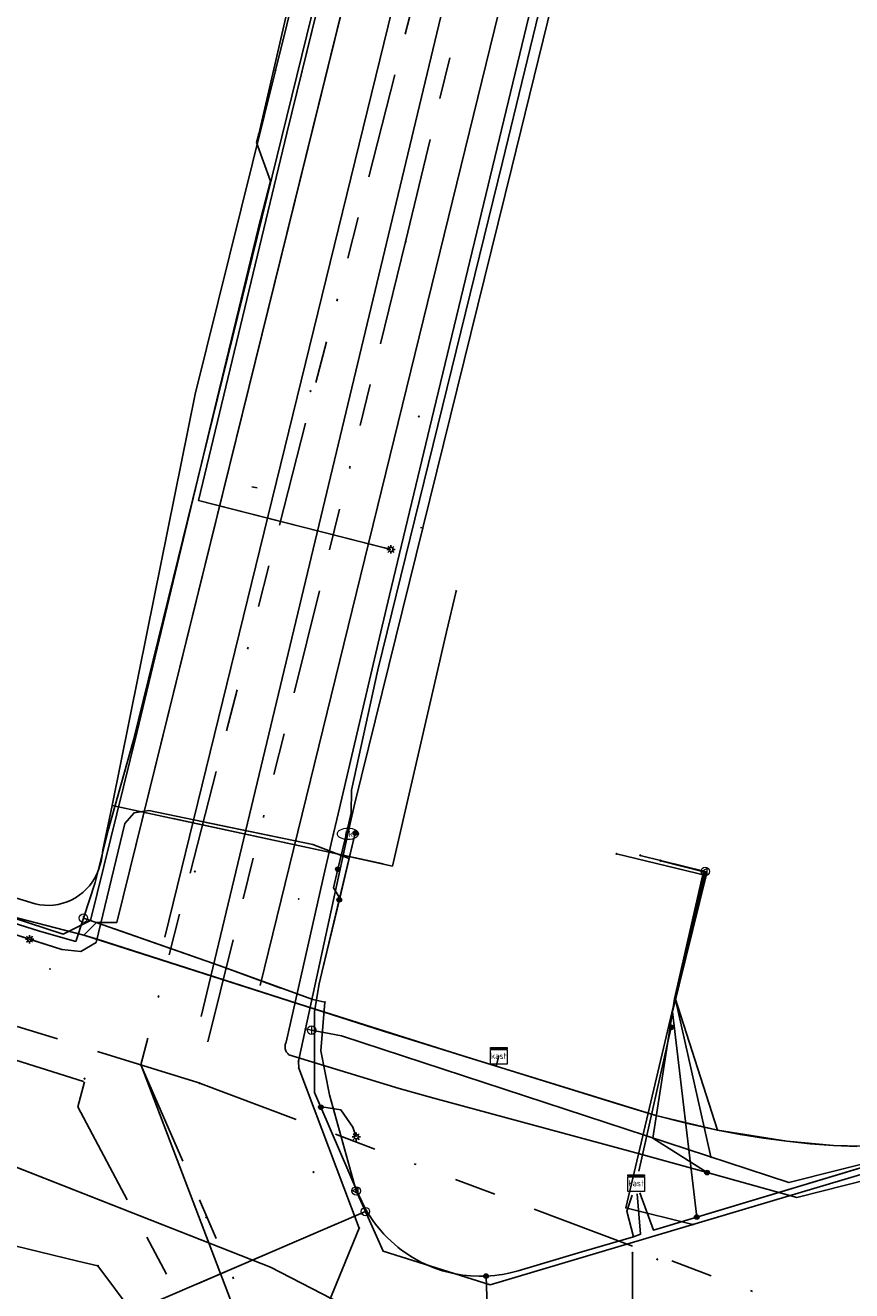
# Model space of a CAD drawing. Header units: metres. Extents: x 253430 to 254090, y 592748 to 593165.
# Tile 124 of 146: x 253981 to 254020, y 592969 to 593029. Entities that reach past the tile are written whole.
import ezdxf
from ezdxf.enums import TextEntityAlignment as Align
from ezdxf.lldxf.tags import DXFTag

# ---------------------------------------------------------------- set-up
doc = ezdxf.new("R2010")
doc.units = ezdxf.units.M
doc.linetypes.add('KL-WEESLEIDING-SO', pattern=[8.25, 0.25, -8])
doc.linetypes.add('RI-OVERIG-SO', pattern=[17, 5, -2, 2, -2, 0, -2, 2, -2])
for name, color, linetype in [('B-WE-IE-MEUBILAIR-S', 7, 'Continuous'), ('B-WE-KL-DATA-G', 90, 'KL-DATA-SO'), ('B-WE-KL-DATA_HULPSTUK-S', 90, 'Continuous'), ('B-WE-KL-DATA_KABELBED-G', 90, 'Continuous'), ('B-WE-KL-DATA_MANTELBUIS-G', 90, 'Continuous'), ('B-WE-KL-ET_LS-G', 190, 'KL-LS-SO'), ('B-WE-KL-ET_LS_DUCT-G', 190, 'Continuous'), ('B-WE-KL-ET_LS_HULPSTUK-S', 190, 'Continuous'), ('B-WE-KL-ET_LS_KABELBED-G', 190, 'Continuous'), ('B-WE-KL-ET_LS_MANTELBUIS-G', 190, 'Continuous'), ('B-WE-KL-GAS_HULPSTUK-S', 30, 'Continuous'), ('B-WE-KL-GAS_LD-G', 50, 'KL-GAS_LD-SO'), ('B-WE-KL-GAS_LD_HULPSTUK-S', 50, 'Continuous'), ('B-WE-KL-GAS_LD_MANTELBUIS-G', 50, 'Continuous'), ('B-WE-KL-OVERIG-G', 8, 'Continuous'), ('B-WE-KL-WATER-G', 170, 'KL-WATER-SO'), ('B-WE-KL-WATER-S', 170, 'Continuous'), ('B-WE-KL-WATER_HULPSTUK-S', 170, 'Continuous'), ('B-WE-KL-WEESLEIDING-G', 130, 'KL-WEESLEIDING-SO'), ('B-WE-RI-VRIJVERVAL-G', 210, 'RI-OVERIG-SO'), ('B-WE-RI-VRIJVERVAL_HULPSTUK-S', 210, 'Continuous')]:
    doc.layers.add(name, color=color, linetype=linetype)
doc.styles.add('NLCS-ISO', font='txt')
doc.styles.get("Standard").update_dxf_attribs({"font": 'simplex.shx'})
tags = doc.linetypes.add('KL-DATA-SO', pattern='A,4,-1,[101,NLCS.SHX,S=0.5,R=0,X=0,Y=0],-1,4,-1,["D",Standard,S=1,R=0,X=-0.25,Y=-0.5],-1.5', length=12.5).pattern_tags.tags
tags[18] = DXFTag(74, 10)
tags = doc.linetypes.add('KL-GAS_LD-SO', pattern='A,4,-1,[69,NLCS.SHX,S=0.5,R=0,X=0,Y=0],-1,4,-1,["L",Standard,S=1,R=0,X=0.25,Y=-0.5],-2', length=13).pattern_tags.tags
tags[18] = DXFTag(74, 10)
tags = doc.linetypes.add('KL-LS-SO', pattern='A,4,-1,[103,NLCS.SHX,S=0.75,R=0,X=0,Y=0],-1,4,-1,["L",Standard,S=1,R=0,X=0,Y=-0.5],-2', length=13).pattern_tags.tags
tags[18] = DXFTag(74, 10)
doc.linetypes.add('KL-WATER-SO', pattern='A,7,-0.5,[168,NLCS.SHX,S=0.75,R=0,X=0.75,Y=0],-2', length=9.5)

# ---------------------------------------------------------------- blocks, each defined once
blk = doc.blocks.new('SKL-WTB_HULP_AFSLUITER-SO')
at = {"color": 0, "linetype": 'ByBlock', "lineweight": 18}
blk.add_lwpolyline([(0, 0.8), (0, -0.8)], dxfattribs=at)
blk.add_circle((0, 0), 1, dxfattribs=at)
at = {"color": 0, "linetype": 'ByBlock', "lineweight": 18, "style": 'NLCS-ISO', "flags": 1}
for tag, p in [('TYPE', (1.5, 0)), ('OMSCHRIJVING', (1.5, -3)), ('LABEL', (1.5, -1.5))]:
    blk.add_attdef(tag, p, '', height=1, dxfattribs=at)
blk = doc.blocks.new('SKL-WTB_HULP_OVERIG-SO')
at = {"color": 0, "linetype": 'ByBlock', "lineweight": 18}
for points in [[(-0.14, 0.14), (0.14, -0.14)], [(0.14, 0.14), (-0.14, -0.14)]]:
    blk.add_lwpolyline(points, dxfattribs=at)
at = {"color": 0, "linetype": 'ByBlock', "lineweight": 18, "style": 'NLCS-ISO', "flags": 1}
for tag, p in [('TYPE', (1.5, 0)), ('OMSCHRIJVING', (1.5, -3)), ('LABEL', (1.5, -1.5))]:
    blk.add_attdef(tag, p, '', height=1, dxfattribs=at)
blk = doc.blocks.new('SKL-WATER_BRANDKRAAN_BRANDPUT-SO')
at = {"color": 0, "linetype": 'ByBlock', "lineweight": 18}
blk.add_ellipse((0, 0), major_axis=(2.5, 0), ratio=0.54, dxfattribs=at)
at = {"color": 0, "linetype": 'ByBlock', "lineweight": 18, "style": 'NLCS-ISO'}
blk.add_text('bk', height=1.5, dxfattribs=at).set_placement((0.16, 0), align=Align.MIDDLE_CENTER)
blk = doc.blocks.new('SKL-WTB_HULP_KAST-SO')
at = {"color": 0, "linetype": 'ByBlock', "lineweight": 18}
for points in [[(-2, 2), (2, 2), (2, 1.68), (-2, 1.68)], [(-2, 1.52), (2, 1.52), (2, -2), (-2, -2)]]:
    blk.add_lwpolyline(points, close=True, dxfattribs=at)
at = {"color": 0, "linetype": 'ByBlock', "lineweight": 18, "style": 'NLCS-ISO'}
blk.add_text('kast', height=1.5, dxfattribs=at).set_placement((0, 0), align=Align.MIDDLE_CENTER)
at = {"color": 0, "linetype": 'ByBlock', "lineweight": 18, "style": 'NLCS-ISO', "flags": 1}
for tag, p in [('TYPE', (2.5, 0)), ('OMSCHRIJVING', (2.5, -3)), ('LABEL', (2.5, -1.5))]:
    blk.add_attdef(tag, p, '', height=1, dxfattribs=at)
blk = doc.blocks.new('SKL-WTB_HULP_MOF-SO')
at = {"linetype": 'ByBlock', "lineweight": 18}
h = blk.add_hatch(color=0, dxfattribs=at)
h.dxf.hatch_style = 1
h.paths.add_polyline_path([(-0.5625, 0, 1), (0.5625, 0, 1)])
at = {"color": 0, "linetype": 'ByBlock', "lineweight": 18}
blk.add_circle((0, 0), 0.5625, dxfattribs=at)
at = {"color": 0, "linetype": 'ByBlock', "lineweight": 18, "style": 'NLCS-ISO', "flags": 1}
for tag, p in [('TYPE', (1.5, 0)), ('OMSCHRIJVING', (1.5, -3)), ('LABEL', (1.5, -1.5))]:
    blk.add_attdef(tag, p, '', height=1, dxfattribs=at)
blk = doc.blocks.new('SKL-WTB_HULP_VERLOOP-SO')
at = {"color": 0, "linetype": 'ByBlock', "lineweight": 18}
for points in [[(0.44, 0.72), (-0.88, 0)], [(0.44, -0.72), (-0.88, 0)], [(0.44, -0.72), (0.44, 0.72)]]:
    blk.add_lwpolyline(points, dxfattribs=at)
blk.add_circle((0, 0), 1, dxfattribs=at)
at = {"color": 0, "linetype": 'ByBlock', "lineweight": 18, "style": 'NLCS-ISO', "flags": 1}
for tag, p in [('TYPE', (1.5, 0)), ('OMSCHRIJVING', (1.5, -3)), ('LABEL', (1.5, -1.5))]:
    blk.add_attdef(tag, p, '', height=1, dxfattribs=at)
blk = doc.blocks.new('SKL-WTB_HULP_T STUK-SO')
at = {"color": 0, "linetype": 'ByBlock', "lineweight": 18}
blk.add_circle((0, 0), 1, dxfattribs=at)
at = {"color": 0, "linetype": 'ByBlock', "lineweight": -2, "style": 'NLCS-ISO'}
blk.add_text('T', height=1, dxfattribs=at).set_placement((0, 0), align=Align.MIDDLE_CENTER)
at = {"color": 0, "linetype": 'ByBlock', "lineweight": 18, "style": 'NLCS-ISO', "flags": 1}
for tag, p in [('TYPE', (1.5, 0)), ('OMSCHRIJVING', (1.5, -3)), ('LABEL', (1.5, -1.5))]:
    blk.add_attdef(tag, p, '', height=1, dxfattribs=at)
blk = doc.blocks.new('SIE-MEUBILAIR_PAAL_LICHTMAST-SO')
for points in [[(-0.62, 0), (-1, 0)], [(-0.71, 0.71), (-0.44, 0.44)], [(0, 1), (0, 0.62)], [(0.44, 0.44), (0.71, 0.71)], [(1, 0), (0.62, 0)], [(-0.71, -0.71), (-0.44, -0.44)], [(0, -0.62), (0, -1)], [(0.44, -0.44), (0.71, -0.71)]]:
    blk.add_lwpolyline(points)
blk.add_circle((0, 0), 0.5)
blk = doc.blocks.new('SRI-HULP_OVERIG-SO')
at = {"color": 0, "linetype": 'ByBlock', "lineweight": 18}
for points in [[(-0.14, 0.14), (0.14, -0.14)], [(0.14, 0.14), (-0.14, -0.14)]]:
    blk.add_lwpolyline(points, dxfattribs=at)
at = {"color": 0, "linetype": 'ByBlock', "lineweight": 18, "style": 'NLCS-ISO', "flags": 1}
for tag, p in [('TYPE', (1.5, 0)), ('OMSCHRIJVING', (1.5, -3)), ('LABEL', (1.5, -1.5))]:
    blk.add_attdef(tag, p, '', height=1, dxfattribs=at)

msp = doc.modelspace()

# ---------------------------------------------------------------- linework, layer by layer
at = {"layer": 'B-WE-KL-DATA-G'}
for points in [[(254009.776, 593087.418), (254001.249, 593052.338), (253984.903, 592986.178), (253983.946, 592986.178), (253983.344, 592985.576), (253997.601, 592981.008), (254002.959, 592979.346), (254003.084, 592979.83)], [(254003.084, 592979.83), (254002.959, 592979.346), (253997.601, 592981.008), (253983.344, 592985.576), (253979.279, 592986.618), (253958.828, 592993.477), (253936.936, 593000.525), (253935.048, 593001.098), (253926.111, 593003.648), (253923.901, 593004.325), (253915.165, 593007.019), (253905.062, 593009.892), (253904.527, 593008.043), (253904.225, 593006.934)], [(253923.901, 593004.325), (253926.111, 593003.648), (253935.048, 593001.098), (253936.936, 593000.525), (253958.828, 592993.477), (253979.279, 592986.618), (253983.344, 592985.576), (253997.601, 592981.008), (254002.959, 592979.346), (254003.084, 592979.83)], [(254003.084, 592979.83), (254002.959, 592979.346), (253997.601, 592981.008), (253983.344, 592985.576), (253979.279, 592986.618), (253958.828, 592993.477), (253936.936, 593000.525), (253935.048, 593001.098), (253926.111, 593003.648), (253923.901, 593004.325)], [(254003.084, 592979.83), (254002.959, 592979.346), (253997.601, 592981.008), (253983.344, 592985.576), (253979.279, 592986.618), (253958.828, 592993.477), (253936.936, 593000.525), (253935.048, 593001.098), (253934.375, 593001.29), (253934.576, 593001.97)], [(254020.116, 592975.511), (254019.004, 592975.565), (254017.894, 592975.65), (254016.787, 592975.765), (254015.683, 592975.911), (254014.584, 592976.086), (254013.49, 592976.292), (254011.479, 592982.567), (254012.906, 592988.559), (254010.775, 592989.104)], [(254020.116, 592975.511), (254019.004, 592975.565), (254017.894, 592975.65), (254016.787, 592975.765), (254015.683, 592975.911), (254014.584, 592976.086), (254013.49, 592976.292), (254012.002, 592976.622), (254010.565, 592976.997), (254008.934, 592977.492), (254002.959, 592979.346), (254003.084, 592979.83)], [(254020.116, 592975.511), (254019.004, 592975.565), (254017.894, 592975.65), (254016.787, 592975.765), (254015.683, 592975.911), (254014.584, 592976.086), (254013.49, 592976.292), (254012.002, 592976.622), (254010.565, 592976.997), (254008.934, 592977.492), (254002.959, 592979.346), (254003.084, 592979.83)], [(254020.116, 592975.511), (254019.004, 592975.565), (254017.894, 592975.65), (254016.787, 592975.765), (254015.683, 592975.911), (254014.584, 592976.086), (254013.49, 592976.292), (254012.002, 592976.622), (254010.565, 592976.997), (254008.934, 592977.492), (254002.959, 592979.346), (254003.084, 592979.83)]]:
    msp.add_lwpolyline(points, dxfattribs=at)
at = {"layer": 'B-WE-KL-DATA_KABELBED-G'}
for points in [[(254001.993, 593055.397), (253984.903, 592986.178), (253983.946, 592986.178), (253983.344, 592985.576)], [(253992.458, 593026.702), (253997.861, 593048.439), (253999.333, 593054.423)], [(253995.209, 592990.35), (253995.384, 592991.066), (253997.474, 593000), (253997.883, 593001.746), (254000, 593010.527), (254006.773, 593038.622)], [(253984.693, 592991.741), (253986.355, 593000), (253988.63, 593011.3), (253992.458, 593026.702)], [(253984.693, 592991.741), (253995.017, 592989.51), (253998.027, 592988.859), (254000, 592997.384), (254000.605, 593000), (254001.053, 593001.935)], [(253977.578, 592988.101), (253981.03, 592987.055), (253981.246, 592987.013), (253981.464, 592986.99), (253981.684, 592986.986), (253981.903, 592987.001), (253982.12, 592987.034), (253982.334, 592987.085), (253982.542, 592987.154), (253982.744, 592987.241), (253982.938, 592987.345), (253983.122, 592987.465), (253983.295, 592987.6), (253983.456, 592987.75), (253983.604, 592987.912), (253983.737, 592988.087), (253983.855, 592988.272), (253983.957, 592988.467), (253984.042, 592988.67), (253984.109, 592988.879), (253984.158, 592989.093), (253984.208, 592989.356), (253984.239, 592989.622), (253984.693, 592991.741)], [(253987.598, 592991.113), (253997.576, 592988.956)], [(253995.209, 592990.35), (253995.017, 592989.51), (253994.815, 592988.627), (253992.966, 592980.482), (253992.949, 592980.444), (253992.935, 592980.404), (253992.925, 592980.364), (253992.918, 592980.322), (253992.914, 592980.281), (253992.915, 592980.239), (253992.919, 592980.197), (253992.926, 592980.156), (253992.937, 592980.115), (253992.951, 592980.076), (253992.969, 592980.038), (253992.99, 592980.002), (253993.014, 592979.967), (253993.041, 592979.935), (253993.07, 592979.905), (253993.102, 592979.878), (253998.343, 592978.27), (254000, 592977.821), (254009.43, 592975.262), (254012.998, 592974.276), (254017.263, 592973.097), (254028.844, 592976.033)], [(254012.998, 592974.276), (254010.421, 592975.918), (254011.452, 592982.538), (254012.823, 592988.592), (254010.78, 592989.125)], [(254010.775, 592989.104), (254012.906, 592988.559), (254011.479, 592982.567), (254013.49, 592976.292)], [(253979.279, 592986.618), (253983.344, 592985.576)], [(253983.923, 592985.39), (253983.344, 592985.576)], [(253994.398, 592982.034), (253983.923, 592985.39)], [(253994.501, 592982.001), (253994.398, 592982.034)], [(254001.429, 592979.82), (253994.501, 592982.001)], [(254035.416, 592980.203), (254033.238, 592978.785), (254030.641, 592977.584), (254029.304, 592977.076), (254026.565, 592976.248), (254023.761, 592975.68), (254022.342, 592975.494), (254019.004, 592975.565), (254016.787, 592975.765), (254013.49, 592976.292)], [(254002.959, 592979.346), (254001.429, 592979.82)], [(254002.959, 592979.346), (254003.084, 592979.83)], [(254013.49, 592976.292), (254010.565, 592976.997), (254002.959, 592979.346)], [(253974.946, 592976.563), (253992.221, 592969.783), (254000, 592965.76), (254020.023, 592955.408)], [(253977.207, 592975.676), (253992.221, 592969.783)], [(254009.449, 592970.461), (254009.449, 592962.677)]]:
    msp.add_lwpolyline(points, dxfattribs=at)
at = {"layer": 'B-WE-KL-DATA_MANTELBUIS-G'}
for points in [[(253987.598, 592991.113), (253997.576, 592988.956)], [(253994.398, 592982.034), (253983.923, 592985.39)], [(254001.429, 592979.82), (253994.501, 592982.001)], [(253977.207, 592975.676), (253992.221, 592969.783)]]:
    msp.add_lwpolyline(points, dxfattribs=at)
at = {"layer": 'B-WE-KL-ET_LS-G'}
for points in [[(253995.429, 592988.708), (253995.864, 592990.553), (253996.067, 592991.387), (253996.075, 592992.47), (253997.323, 592998.198), (254003.255, 593022.336), (254007.751, 593040.835), (254013.422, 593064.519), (254019.631, 593088.905), (254025.629, 593113.29), (254030.43, 593133.087), (254032.454, 593141.506), (254035.089, 593152.574), (254036.178, 593155.537), (254036.83, 593156.88), (254037.161, 593157.163), (254037.716, 593157.391), (254051.703, 593154.654), (254055.161, 593153.852), (254059.64, 593152.843)], [(253997.951, 593003.918), (253988.804, 593006.243), (253993.005, 593023.711), (253999.787, 593051.311), (254000.599, 593054.881)], [(253875.233, 593017.576), (253893.618, 593012.41), (253908.068, 593008.11), (253930.72, 593001.389), (253953.977, 592994.138), (253973.357, 592987.791), (253980.758, 592985.374)], [(253926.978, 593002.499), (253930.72, 593001.389), (253953.977, 592994.138), (253973.357, 592987.791), (253980.948, 592985.312), (253982.292, 592984.883), (253983.204, 592984.787), (253983.921, 592985.223), (253985.299, 592990.876), (253985.734, 592991.395), (253986.437, 592991.492), (253994.24, 592989.889), (253995.968, 592989.219), (253996.259, 592990.427)], [(253980.758, 592985.374), (253982.292, 592984.883), (253983.204, 592984.787), (253983.921, 592985.223), (253985.299, 592990.876), (253985.734, 592991.395), (253986.437, 592991.492), (253994.24, 592989.889), (253995.968, 592989.219), (253995.494, 592987.255)], [(253995.494, 592987.255), (253996.259, 592990.427)], [(254012.503, 592972.161), (254011.353, 592981.925), (254012.953, 592988.411), (254008.682, 592989.442)], [(254009.427, 592973.198), (254009.174, 592972.438), (254009.5, 592971.228), (254007.04, 592970.515), (254004.008, 592969.612), (254003.566, 592969.497), (254003.266, 592969.438), (254003.1, 592969.41), (254002.904, 592969.388), (254002.479, 592969.354), (254002.158, 592969.345), (254001.733, 592969.364), (254001.378, 592969.403), (254001.204, 592969.427), (254000.865, 592969.49), (254000.406, 592969.612), (254000.094, 592969.717), (253999.885, 592969.792), (253999.743, 592969.853), (253999.403, 592970.008), (253998.967, 592970.248), (253998.462, 592970.59), (253998.289, 592970.725), (253998.116, 592970.867), (253997.797, 592971.169), (253997.622, 592971.347), (253997.458, 592971.535), (253997.284, 592971.741), (253997.128, 592971.953), (253996.932, 592972.242), (253996.746, 592972.544), (253996.4, 592973.262), (253994.624, 592977.386), (253994.321, 592978.083), (253994.321, 592981.933), (253994.533, 592983.257), (253994.659, 592983.793), (253995.514, 592987.337), (253995.219, 592987.82), (253995.429, 592988.708)], [(254009.664, 592973.269), (254009.831, 592971.346), (254009.5, 592971.228), (254007.04, 592970.515), (254004.008, 592969.612), (254003.566, 592969.497), (254003.266, 592969.438), (254003.1, 592969.41), (254002.904, 592969.388), (254002.479, 592969.354), (254002.158, 592969.345), (254001.733, 592969.364), (254001.378, 592969.403), (254001.204, 592969.427), (254000.865, 592969.49), (254000.406, 592969.612), (254000.094, 592969.717), (253999.885, 592969.792), (253999.743, 592969.853), (253999.403, 592970.008), (253998.967, 592970.248), (253998.462, 592970.59), (253998.289, 592970.725), (253998.116, 592970.867), (253997.797, 592971.169), (253997.622, 592971.347), (253997.458, 592971.535), (253997.284, 592971.741), (253997.128, 592971.953), (253996.932, 592972.242), (253996.746, 592972.544), (253996.4, 592973.262), (253994.624, 592977.386), (253994.321, 592978.083), (253994.321, 592981.933), (253994.533, 592983.257), (253994.659, 592983.793), (253995.494, 592987.255)], [(254009.664, 592973.269), (254009.831, 592971.346), (254009.5, 592971.228), (254007.04, 592970.515), (254004.008, 592969.612), (254003.566, 592969.497), (254003.266, 592969.438), (254003.1, 592969.41), (254002.904, 592969.388), (254002.479, 592969.354), (254002.158, 592969.345), (254001.733, 592969.364), (254001.378, 592969.403), (254001.204, 592969.427), (254000.865, 592969.49), (254000.406, 592969.612), (254000.094, 592969.717), (253999.885, 592969.792), (253999.743, 592969.853), (253999.403, 592970.008), (253998.967, 592970.248), (253998.462, 592970.59), (253998.289, 592970.725), (253998.116, 592970.867), (253997.797, 592971.169), (253997.622, 592971.347), (253997.458, 592971.535), (253997.284, 592971.741), (253997.128, 592971.953), (253996.932, 592972.242), (253996.746, 592972.544), (253996.4, 592973.262), (253994.624, 592977.386), (253994.321, 592978.083), (253994.321, 592981.933), (253994.533, 592983.257), (253994.659, 592983.793), (253995.494, 592987.255)], [(254011.285, 592981.191), (254009.746, 592974.338)], [(253994.624, 592977.386), (253994.673, 592977.405), (253995.57, 592977.262), (253996.146, 592976.438), (253996.301, 592975.979)], [(254029.343, 592977.237), (254029.025, 592977.121), (254010.444, 592971.543), (254009.793, 592973.308)], [(254029.343, 592977.237), (254029.025, 592977.121), (254010.444, 592971.543), (254009.793, 592973.308)], [(254027.803, 592976.355), (254026.935, 592976.494), (254010.444, 592971.543), (254009.793, 592973.308)], [(254027.803, 592976.355), (254026.935, 592976.494), (254010.444, 592971.543), (254009.793, 592973.308)], [(254002.479, 592969.354), (254002.778, 592960.149)]]:
    msp.add_lwpolyline(points, dxfattribs=at)
at = {"layer": 'B-WE-KL-ET_LS_DUCT-G'}
for points in [[(253991.708, 593005.505), (253997.653, 593003.994)], [(253994.24, 592989.889), (253988.853, 592990.996)]]:
    msp.add_lwpolyline(points, dxfattribs=at)
at = {"layer": 'B-WE-KL-ET_LS_KABELBED-G'}
for points in [[(253995.864, 592990.553), (253996.067, 592991.387), (253996.075, 592992.47), (253997.323, 592998.198), (254003.255, 593022.336), (254007.751, 593040.835), (254013.422, 593064.519), (254013.553, 593065.035)], [(253991.708, 593005.505), (253988.804, 593006.243), (253993.005, 593023.711), (253997.368, 593041.465)], [(253997.653, 593003.994), (253991.708, 593005.505)], [(253997.951, 593003.918), (253997.653, 593003.994)], [(253926.978, 593002.499), (253930.72, 593001.389), (253953.977, 592994.138), (253973.357, 592987.791), (253980.758, 592985.374)], [(253980.758, 592985.374), (253982.292, 592984.883), (253983.204, 592984.787), (253983.921, 592985.223), (253985.299, 592990.876), (253985.734, 592991.395), (253986.437, 592991.492), (253994.24, 592989.889), (253995.968, 592989.219)], [(253995.429, 592988.708), (253995.864, 592990.553)], [(253995.968, 592989.219), (253996.259, 592990.427)], [(253995.514, 592987.337), (253995.968, 592989.219)], [(253995.514, 592987.337), (253995.219, 592987.82), (253995.429, 592988.708)], [(254009.5, 592971.228), (254007.04, 592970.515), (254004.008, 592969.612), (254003.566, 592969.497), (254003.266, 592969.438), (254003.1, 592969.41), (254002.904, 592969.388), (254002.479, 592969.354), (254002.158, 592969.345), (254001.733, 592969.364), (254001.378, 592969.403), (254001.204, 592969.427), (254000.865, 592969.49), (254000.406, 592969.612), (254000.094, 592969.717), (253999.885, 592969.792), (253999.743, 592969.853), (253999.403, 592970.008), (253998.967, 592970.248), (253998.462, 592970.59), (253998.289, 592970.725), (253998.116, 592970.867), (253997.797, 592971.169), (253997.622, 592971.347), (253997.458, 592971.535), (253997.284, 592971.741), (253997.128, 592971.953), (253996.932, 592972.242), (253996.746, 592972.544), (253996.4, 592973.262), (253994.624, 592977.386), (253994.321, 592978.083), (253994.321, 592981.933), (253994.533, 592983.257), (253994.659, 592983.793), (253995.494, 592987.255)], [(253995.494, 592987.255), (253995.514, 592987.337)], [(254011.285, 592981.191), (254009.746, 592974.338)], [(254026.935, 592976.494), (254010.444, 592971.543), (254009.793, 592973.308)], [(254009.427, 592973.198), (254009.174, 592972.438), (254009.5, 592971.228)], [(254009.664, 592973.269), (254009.831, 592971.346), (254009.5, 592971.228)]]:
    msp.add_lwpolyline(points, dxfattribs=at)
at = {"layer": 'B-WE-KL-ET_LS_MANTELBUIS-G'}
for points in [[(253991.708, 593005.505), (253997.653, 593003.994)], [(253994.24, 592989.889), (253988.853, 592990.996)], [(253994.24, 592989.889), (253988.853, 592990.996)]]:
    msp.add_lwpolyline(points, dxfattribs=at)
at = {"layer": 'B-WE-KL-GAS_LD-G'}
for points in [[(253999.983, 593052.961), (253999.594, 593051.358), (253985.705, 592994.843), (253984.527, 592990.674)], [(253983.322, 592986.377), (253982.957, 592985.272), (253981.236, 592985.767), (253958.567, 592992.948), (253935.754, 593000.42), (253925.732, 593003.207), (253914.909, 593006.35), (253861.113, 593021.914), (253862.005, 593027.724), (253862.421, 593030.091), (253863.169, 593032.684)], [(253984.527, 592990.674), (253983.882, 592988.074), (253983.322, 592986.377)], [(254012.911, 592988.599), (254009.809, 592989.365)], [(254012.315, 592971.806), (254009.129, 592972.594), (254012.911, 592988.599)], [(253996.298, 592973.407), (253995.024, 592977.972), (253994.62, 592980.064), (253994.804, 592982.382), (253994.244, 592982.505), (253989.773, 592984.124), (253983.562, 592986.298), (253983.322, 592986.377)], [(253996.737, 592972.422), (253997.58, 592970.533), (254002.67, 592968.932), (254026.067, 592975.903)], [(253996.298, 592973.407), (253996.737, 592972.422)], [(253996.737, 592972.422), (253985.645, 592967.653), (253984.008, 592969.844), (253983.057, 592970.066), (253976.983, 592971.535)]]:
    msp.add_lwpolyline(points, dxfattribs=at)
at = {"layer": 'B-WE-KL-GAS_LD_MANTELBUIS-G'}
for points in [[(253984.803, 592985.864), (253989.773, 592984.124), (253992.722, 592983.056)], [(253988.746, 592968.986), (253995.407, 592971.85)]]:
    msp.add_lwpolyline(points, dxfattribs=at)
at = {"layer": 'B-WE-KL-OVERIG-G'}
for points in [[(253988.917, 592981.701), (254031.577, 593159.608)], [(254016.561, 593099.659), (254016.454, 593099.68), (254016.343, 593099.683), (254016.229, 593099.668), (254016.112, 593099.635), (254015.993, 593099.584), (254015.873, 593099.517), (254015.753, 593099.432), (254015.634, 593099.331), (254015.517, 593099.215), (254015.403, 593099.085), (254015.292, 593098.94), (254015.186, 593098.784), (254015.084, 593098.616), (254014.989, 593098.438), (254014.9, 593098.251), (254014.818, 593098.057), (254014.744, 593097.857), (254014.679, 593097.653), (254014.623, 593097.446), (254014.575, 593097.237), (254014.538, 593097.029), (253987.196, 592985.475)], [(254016.561, 593099.659), (254017.282, 593099.472), (254018.257, 593099.108), (254018.776, 593098.517), (254019.18, 593097.843), (254019.408, 593097.096), (254019.403, 593096.062), (253991.726, 592983.176)], [(254003.327, 592934.1), (253986.059, 592979.411)]]:
    msp.add_lwpolyline(points, dxfattribs=at)
at = {"layer": 'B-WE-KL-WATER-G'}
for points in [[(253995.907, 592990.39), (253996.136, 592991.44), (253996.236, 592991.847), (254003.702, 593022.09), (254007.731, 593038.501), (254013.521, 593062.337), (254014.873, 593067.841), (254019.761, 593087.627)], [(253994.178, 592981.053), (253995.599, 592980.785), (254016.888, 592973.802), (254023.88, 592975.568), (254027.608, 592976.63), (254031.365, 592977.85), (254037.184, 592981.235), (254040.506, 592984.49), (254044.83, 592991.664), (254052.128, 593005.908), (254058.26, 593017.075), (254061.954, 593022.748), (254067.281, 593030.772), (254076.997, 593041.855), (254086.566, 593051.549), (254086.739, 593051.51)], [(253996.696, 593044.873), (253994.583, 593036.315), (253991.661, 593023.675)], [(253991.661, 593023.675), (253991.563, 593023.267), (253992.23, 593021.429), (253991.63, 593019.158), (253989.319, 593009.593), (253985.866, 592995.201), (253983.656, 592986.27), (253982.363, 592985.614), (253958.827, 592993.304), (253935.848, 593000.628), (253925.829, 593003.396)], [(253993.883, 592981.108), (253995.907, 592990.39)], [(254013.176, 592975.02), (254011.479, 592982.567), (254012.965, 592988.586), (254010.776, 592989.107)], [(253981.603, 592935.333), (253985.493, 592943.691), (253992.726, 592962.577), (253996.445, 592971.635), (253993.566, 592979.25), (253993.551, 592979.584), (253993.883, 592981.108)], [(253993.883, 592981.108), (253994.178, 592981.053)]]:
    msp.add_lwpolyline(points, dxfattribs=at)
at = {"layer": 'B-WE-KL-WEESLEIDING-G'}
msp.add_lwpolyline([(253991.341, 593006.898), (253999.509, 593004.924)], dxfattribs=at)
at = {"layer": 'B-WE-RI-VRIJVERVAL-G'}
for points in [[(254006.64, 593059.61), (253986.06, 592979.41)], [(253998.65, 593018.55), (254008.04, 593057.7)], [(253998.65, 593018.55), (253988.77, 592978.57)], [(253988.77, 592978.57), (253890.41, 593008.92)], [(253913.34, 593000.74), (253983.37, 592978.59)], [(253986.06, 592979.41), (253995.82, 592956.85)], [(253983.37, 592978.59), (253983.06, 592977.4), (253995.05, 592954.72)], [(253988.77, 592978.57), (254035.27, 592961.05)]]:
    msp.add_lwpolyline(points, dxfattribs=at)

# ---------------------------------------------------------------- block references
at = {"layer": 'B-WE-IE-MEUBILAIR-S', "xscale": 0.2, "yscale": 0.2, "zscale": 0.2}
for p in [(253997.951, 593003.918), (253980.758, 592985.374), (253996.301, 592975.979)]:
    msp.add_blockref('SIE-MEUBILAIR_PAAL_LICHTMAST-SO', p, dxfattribs=at)
at = {"layer": 'B-WE-KL-DATA_HULPSTUK-S', "xscale": 0.2, "yscale": 0.2, "zscale": 0.2}
for name, p in [('SKL-WTB_HULP_OVERIG-SO', (253992.458, 593026.702)), ('SKL-WTB_HULP_OVERIG-SO', (253992.458, 593026.702)), ('SKL-WTB_HULP_OVERIG-SO', (254001.053, 593001.935)), ('SKL-WTB_HULP_OVERIG-SO', (253984.693, 592991.741)), ('SKL-WTB_HULP_OVERIG-SO', (253984.693, 592991.741)), ('SKL-WTB_HULP_OVERIG-SO', (253984.693, 592991.741)), ('SKL-WTB_HULP_OVERIG-SO', (253995.209, 592990.35)), ('SKL-WTB_HULP_OVERIG-SO', (253995.209, 592990.35)), ('SKL-WTB_HULP_OVERIG-SO', (254010.78, 592989.125)), ('SKL-WTB_HULP_KAST-SO', (254003.084, 592979.83)), ('SKL-WTB_HULP_MOF-SO', (254012.998, 592974.276)), ('SKL-WTB_HULP_OVERIG-SO', (254012.998, 592974.276)), ('SKL-WTB_HULP_OVERIG-SO', (254009.449, 592970.461))]:
    msp.add_blockref(name, p, dxfattribs=at)
at = {"layer": 'B-WE-KL-ET_LS_HULPSTUK-S', "xscale": 0.2, "yscale": 0.2, "zscale": 0.2}
for name, p in [('SKL-WTB_HULP_MOF-SO', (253996.259, 592990.427)), ('SKL-WTB_HULP_OVERIG-SO', (254008.682, 592989.442)), ('SKL-WTB_HULP_MOF-SO', (253995.429, 592988.708)), ('SKL-WTB_HULP_MOF-SO', (253995.494, 592987.255)), ('SKL-WTB_HULP_MOF-SO', (253995.494, 592987.255)), ('SKL-WTB_HULP_MOF-SO', (254011.285, 592981.191)), ('SKL-WTB_HULP_MOF-SO', (253994.624, 592977.386)), ('SKL-WTB_HULP_KAST-SO', (254009.62, 592973.778)), ('SKL-WTB_HULP_MOF-SO', (254012.503, 592972.161)), ('SKL-WTB_HULP_MOF-SO', (254002.479, 592969.354))]:
    msp.add_blockref(name, p, dxfattribs=at)
at = {"layer": 'B-WE-KL-GAS_HULPSTUK-S', "xscale": 0.2, "yscale": 0.2, "zscale": 0.2}
for p in [(253994.804, 592982.382), (253984.008, 592969.844)]:
    msp.add_blockref('SKL-WTB_HULP_OVERIG-SO', p, dxfattribs=at)
at = {"layer": 'B-WE-KL-GAS_LD_HULPSTUK-S', "xscale": 0.2, "yscale": 0.2, "zscale": 0.2}
for name, p in [('SKL-WTB_HULP_OVERIG-SO', (253984.527, 592990.674)), ('SKL-WTB_HULP_OVERIG-SO', (254009.809, 592989.365)), ('SKL-WTB_HULP_VERLOOP-SO', (254012.911, 592988.599)), ('SKL-WTB_HULP_T STUK-SO', (253983.322, 592986.377)), ('SKL-WTB_HULP_VERLOOP-SO', (253996.298, 592973.407)), ('SKL-WTB_HULP_T STUK-SO', (253996.737, 592972.422)), ('SKL-WTB_HULP_OVERIG-SO', (254012.315, 592971.806))]:
    msp.add_blockref(name, p, dxfattribs=at)
at = {"layer": 'B-WE-KL-WATER-S', "xscale": 0.2, "yscale": 0.2, "zscale": 0.2}
msp.add_blockref('SKL-WATER_BRANDKRAAN_BRANDPUT-SO', (253995.907, 592990.39), dxfattribs=at)
at = {"layer": 'B-WE-KL-WATER_HULPSTUK-S', "xscale": 0.2, "yscale": 0.2, "zscale": 0.2}
for name, p in [('SKL-WTB_HULP_OVERIG-SO', (253991.661, 593023.675)), ('SKL-WTB_HULP_OVERIG-SO', (254010.776, 592989.107)), ('SKL-WTB_HULP_OVERIG-SO', (253993.883, 592981.108)), ('SKL-WTB_HULP_AFSLUITER-SO', (253994.178, 592981.053)), ('SKL-WTB_HULP_OVERIG-SO', (253993.551, 592979.584)), ('SKL-WTB_HULP_OVERIG-SO', (253993.566, 592979.25)), ('SKL-WTB_HULP_OVERIG-SO', (254013.176, 592975.02)), ('SKL-WTB_HULP_OVERIG-SO', (253996.445, 592971.635))]:
    msp.add_blockref(name, p, dxfattribs=at)
at = {"layer": 'B-WE-RI-VRIJVERVAL_HULPSTUK-S', "xscale": 0.2, "yscale": 0.2, "zscale": 0.2}
for p in [(253998.653, 593018.547), (253994.127, 593011.444), (253999.28, 593010.242), (253988.625, 592988.602), (253993.561, 592987.29), (253981.729, 592983.961), (253986.07, 592979.399), (253983.374, 592978.741), (253988.843, 592978.532), (253994.266, 592974.294), (253989.165, 592972.152), (254010.619, 592970.152)]:
    msp.add_blockref('SRI-HULP_OVERIG-SO', p, dxfattribs=at)

doc.saveas('drawing.dxf')
